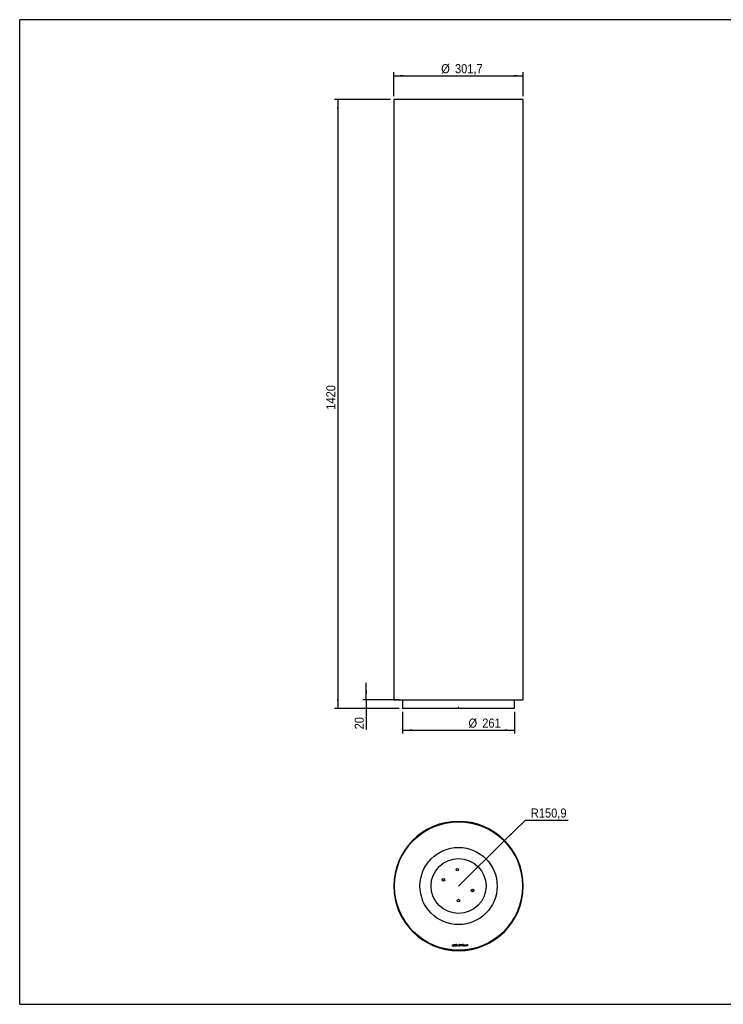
# Model space of a CAD drawing. Header units: millimetres. Extents: x 109 to 3389, y 71 to 2367.
# Tile 1 of 2: x 109 to 1749, y 71 to 2367. Entities that reach past the tile are written whole.
import ezdxf

# ---------------------------------------------------------------- set-up
doc = ezdxf.new("R2010")
doc.units = ezdxf.units.MM
doc.header["$LTSCALE"] = 8
doc.linetypes.add('SLD-Solido', pattern=[0])
doc.layers.add('QUOTE', color=1, linetype='SLD-Solido')
doc.layers.add('SCHIZZI', color=9, linetype='Continuous')
doc.styles.add('SLDTEXTSTYLE0', font='GOTHIC.TTF', dxfattribs={"width": 0.913})
doc.dimstyles.new('SLDDIMSTYLE0', dxfattribs={"dimtxt": 21.166667, "dimasz": 22.4, "dimexe": 0, "dimexo": 0.0625, "dimgap": 5.291667, "dimtad": 0, "dimtih": 1, "dimtoh": 1, "dimdec": 1, "dimrnd": 1e-09, "dimzin": 12, "dimdsep": 46, "dimtxsty": 'SLDTEXTSTYLE0', "dimsah": 1, "dimcen": 0, "dimadec": 0, "dimazin": 3, "dimtfac": 1, "dimtdec": 1, "dimtofl": 0, "dimtmove": 0, "dimatfit": 3, "dimfxl": 1, "dimfrac": 2, "dimtolj": 1, "dimtzin": 12, "dimarcsym": 0})
doc.dimstyles.new('SLDDIMSTYLE1', dxfattribs={"dimtxt": 21.166667, "dimasz": 22.4, "dimexe": 0, "dimexo": 0.0625, "dimgap": 5.291667, "dimtad": 1, "dimdec": 1, "dimrnd": 1e-09, "dimzin": 12, "dimdsep": 46, "dimtxsty": 'SLDTEXTSTYLE0', "dimsah": 1, "dimcen": 0.09, "dimadec": 0, "dimazin": 3, "dimtfac": 1, "dimtdec": 1, "dimtmove": 0, "dimatfit": 0, "dimfxl": 1, "dimfrac": 2, "dimtolj": 1, "dimtzin": 12, "dimarcsym": 0})
doc.dimstyles.new('SLDDIMSTYLE2', dxfattribs={"dimtxt": 21.166667, "dimasz": 22.4, "dimexe": 0, "dimexo": 0.0625, "dimgap": 5.291667, "dimtad": 1, "dimdec": 1, "dimrnd": 1e-09, "dimzin": 12, "dimdsep": 46, "dimtxsty": 'SLDTEXTSTYLE0', "dimsah": 1, "dimcen": 0.09, "dimadec": 0, "dimazin": 3, "dimtfac": 1, "dimtdec": 1, "dimtofl": 0, "dimtmove": 0, "dimatfit": 3, "dimfxl": 1, "dimfrac": 2, "dimtolj": 1, "dimtzin": 12, "dimarcsym": 0})

# ---------------------------------------------------------------- blocks, each defined once
blk = doc.blocks.new('_D')
at = {"layer": 'QUOTE', "transparency": 16777216}
for p, q in [((1239.2, 452.5), (1287.5, 500.2)), ((1287.5, 500.2), (1387.7, 500.2)), ((1131.8, 346.5), (1239.2, 452.5))]:
    blk.add_line(p, q, dxfattribs=at)
blk.add_solid([(1239.2, 452.5), (1256.5, 466.8), (1253.7, 469.6)], dxfattribs=at)
at = {"layer": 'QUOTE', "transparency": 16777216, "insert": (1300.2, 527.3), "char_height": 21.17, "attachment_point": 1, "style": 'SLDTEXTSTYLE0'}
blk.add_mtext('R150,9', dxfattribs=at)
blk = doc.blocks.new('_D_1')
at = {"layer": 'QUOTE', "transparency": 16777216}
for p, q in [((916.8, 780.6), (916.8, 820.6)), ((993.3, 780.6), (908.8, 780.6)), ((993.3, 760.6), (908.8, 760.6)), ((916.8, 780.6), (916.8, 760.6)), ((916.8, 760.6), (916.8, 711.7))]:
    blk.add_line(p, q, dxfattribs=at)
for points in [[(916.8, 780.6), (918.8, 803), (914.8, 803)], [(916.8, 760.6), (914.8, 738.2), (918.8, 738.2)]]:
    blk.add_solid(points, dxfattribs=at)
at = {"layer": 'QUOTE', "transparency": 16777216, "insert": (889.7, 711.7), "char_height": 21.17, "attachment_point": 1, "rotation": 90, "style": 'SLDTEXTSTYLE0'}
blk.add_mtext('20', dxfattribs=at)
blk = doc.blocks.new('_D_2')
at = {"layer": 'QUOTE', "transparency": 16777216}
for p, q in [((973, 2180.6), (842.5, 2180.6)), ((850.5, 2180.6), (850.5, 760.6)), ((993.3, 760.6), (842.5, 760.6))]:
    blk.add_line(p, q, dxfattribs=at)
for points in [[(850.5, 2180.6), (848.5, 2158.2), (852.5, 2158.2)], [(850.5, 760.6), (852.5, 783), (848.5, 783)]]:
    blk.add_solid(points, dxfattribs=at)
at = {"layer": 'QUOTE', "transparency": 16777216, "insert": (823.4, 1457.1), "char_height": 21.17, "attachment_point": 1, "rotation": 90, "style": 'SLDTEXTSTYLE0'}
blk.add_mtext('1420', dxfattribs=at)
blk = doc.blocks.new('_D_3')
at = {"layer": 'QUOTE', "transparency": 16777216}
for p, q in [((1001.3, 752.6), (1001.3, 702)), ((1262.3, 752.6), (1262.3, 702)), ((1001.3, 710), (1262.3, 710))]:
    blk.add_line(p, q, dxfattribs=at)
for points in [[(1001.3, 710), (1023.7, 708), (1023.7, 712)], [(1262.3, 710), (1239.9, 712), (1239.9, 708)]]:
    blk.add_solid(points, dxfattribs=at)
at = {"layer": 'QUOTE', "transparency": 16777216, "char_height": 21.17, "attachment_point": 1, "style": 'SLDTEXTSTYLE0'}
for s, insert in [('%%c', (1155, 737)), ('261', (1187, 737))]:
    blk.add_mtext(s, dxfattribs=dict(at, insert=insert))
blk = doc.blocks.new('_D_4')
at = {"layer": 'QUOTE', "transparency": 16777216}
for p, q in [((981, 2188.6), (981, 2244)), ((981, 2236), (1282.7, 2236)), ((1282.7, 2188.6), (1282.7, 2244))]:
    blk.add_line(p, q, dxfattribs=at)
for points in [[(981, 2236), (1003.4, 2234), (1003.4, 2238)], [(1282.7, 2236), (1260.3, 2238), (1260.3, 2234)]]:
    blk.add_solid(points, dxfattribs=at)
at = {"layer": 'QUOTE', "transparency": 16777216, "char_height": 21.17, "attachment_point": 1, "style": 'SLDTEXTSTYLE0'}
for s, insert in [('%%c', (1091.4, 2263)), ('301,7', (1123.4, 2263))]:
    blk.add_mtext(s, dxfattribs=dict(at, insert=insert))

msp = doc.modelspace()

# ---------------------------------------------------------------- linework, layer by layer
for p, q in [((981, 2180.59), (981, 780.59)), ((1282.7, 2180.59), (981, 2180.59)), ((1282.7, 780.59), (1282.7, 2180.59)), ((981, 780.59), (1282.7, 780.59)), ((1001.35, 780.59), (1001.35, 760.59)), ((1130.84, 760.59), (1001.35, 760.59)), ((1132.85, 762.59), (1130.84, 762.59)), ((1130.84, 762.59), (1130.84, 760.59)), ((1130.84, 760.59), (1130.86, 760.59)), ((1130.86, 762.59), (1130.86, 760.59)), ((1132.84, 760.59), (1130.86, 760.59)), ((1132.84, 760.59), (1132.84, 762.59)), ((1132.85, 760.59), (1132.84, 760.59)), ((1132.85, 760.59), (1132.85, 762.59)), ((1262.35, 760.59), (1132.85, 760.59)), ((1262.35, 760.59), (1262.35, 780.59)), ((1131.48, 497.31), (1131.32, 497.31)), ((1131.49, 496.31), (1131.32, 496.31)), ((1131.48, 497.31), (1131.49, 496.31)), ((1131.69, 497.31), (1131.69, 496.31)), ((1131.85, 497.31), (1131.69, 497.31)), ((1131.85, 496.31), (1131.69, 496.31)), ((1125.95, 384.98), (1126.31, 383.17)), ((1093.53, 361.3), (1099.01, 359.43)), ((1165.32, 333.27), (1161.59, 334.55)), ((1161.85, 337.85), (1167.09, 336.05)), ((1117.62, 209.63), (1118.94, 209.66)), ((1117.7, 206.23), (1117.62, 209.63)), ((1118.06, 209.21), (1118.94, 209.23)), ((1118.12, 206.67), (1118.06, 209.21)), ((1119.2, 206.69), (1118.12, 206.67)), ((1121.68, 209.73), (1123.06, 209.76)), ((1121.73, 207.82), (1121.68, 209.73)), ((1123.11, 207.85), (1121.73, 207.82)), ((1123.07, 209.5), (1121.95, 209.47)), ((1121.95, 209.47), (1121.96, 208.91)), ((1121.96, 208.91), (1123.08, 208.94)), ((1123.09, 208.68), (1121.97, 208.65)), ((1121.97, 208.65), (1121.98, 208.08)), ((1121.98, 208.08), (1123.1, 208.11)), ((1123.06, 209.76), (1123.07, 209.5)), ((1123.08, 208.94), (1123.09, 208.68)), ((1123.1, 208.11), (1123.11, 207.85)), ((1124.5, 205.7), (1124.91, 206.66)), ((1126.08, 209.44), (1125.08, 207.06)), ((1126.47, 209.28), (1125.47, 206.89)), ((1126.25, 209.84), (1126.58, 210.64)), ((1126.58, 210.64), (1127.05, 210.65)), ((1127.05, 210.65), (1126.64, 209.68)), ((1127, 209.41), (1126.72, 209.08)), ((1126.77, 207.28), (1127.06, 206.96)), ((1128.35, 206.49), (1129.8, 209.98)), ((1129.28, 207.6), (1128.82, 206.5)), ((1130.9, 207.64), (1129.28, 207.6)), ((1129.46, 208.03), (1130.05, 209.45)), ((1130.7, 208.06), (1129.46, 208.03)), ((1129.8, 209.98), (1130.27, 209.99)), ((1130.05, 209.45), (1130.7, 208.06)), ((1130.27, 209.99), (1131.88, 206.57)), ((1131.41, 206.56), (1130.9, 207.64)), ((1132.81, 207.53), (1133.24, 207.54)), ((1135.39, 209.17), (1134.96, 209.16)), ((1136.56, 210.09), (1139.34, 210.16)), ((1136.57, 209.66), (1136.56, 210.09)), ((1137.68, 209.69), (1136.57, 209.66)), ((1137.76, 206.71), (1137.68, 209.69)), ((1138.31, 206.72), (1137.76, 206.71)), ((1139.35, 209.73), (1138.23, 209.7)), ((1138.23, 209.7), (1138.31, 206.72)), ((1139.34, 210.16), (1139.35, 209.73)), ((1140.7, 210.18), (1143.2, 210.24)), ((1140.78, 206.78), (1140.7, 210.18)), ((1143.28, 206.84), (1140.78, 206.78)), ((1143.21, 209.81), (1141.14, 209.76)), ((1141.14, 209.76), (1141.16, 208.7)), ((1141.16, 208.7), (1143.23, 208.75)), ((1143.24, 208.32), (1141.17, 208.27)), ((1141.17, 208.27), (1141.2, 207.22)), ((1141.2, 207.22), (1143.27, 207.27)), ((1143.2, 210.24), (1143.21, 209.81)), ((1143.23, 208.75), (1143.24, 208.32)), ((1143.27, 207.27), (1143.28, 206.84)), ((1144.7, 210.29), (1145.13, 210.3)), ((1144.79, 206.88), (1144.7, 210.29)), ((1147.16, 206.93), (1144.79, 206.88)), ((1145.13, 210.3), (1145.21, 207.32)), ((1145.21, 207.32), (1147.15, 207.36)), ((1147.15, 207.36), (1147.16, 206.93)), ((1148.41, 210.38), (1148.83, 210.39)), ((1148.49, 206.97), (1148.41, 210.38)), ((1150.86, 207.02), (1148.49, 206.97)), ((1148.83, 210.39), (1148.91, 207.41)), ((1148.91, 207.41), (1150.85, 207.45)), ((1150.85, 207.45), (1150.86, 207.02)), ((1152.18, 210.48), (1152.61, 210.49)), ((1152.26, 207.06), (1152.18, 210.48)), ((1152.69, 207.07), (1152.26, 207.06)), ((1152.61, 210.49), (1152.69, 207.07)), ((1119.25, 206.27), (1117.7, 206.23)), ((1124.97, 205.71), (1124.5, 205.7)), ((1125.3, 206.49), (1124.97, 205.71)), ((1128.82, 206.5), (1128.35, 206.49)), ((1131.88, 206.57), (1131.41, 206.56))]:
    msp.add_line(p, q)
for centre, radius in [((1131.85, 346.46), 149.85), ((1131.85, 346.46), 90), ((1131.85, 346.46), 64), ((1128.89, 384.57), 3), ((1096.52, 361.07), 3), ((1164.14, 336.01), 3), ((1131.77, 312.52), 3)]:
    msp.add_circle(centre, radius)
for centre, radius, start, end in [((1131.85, 346.46), 150.85, 90.2, 90), ((1131.85, 346.46), 149.85, 90.2, 90), ((1118.94, 204.33), 5.33, 87.8443, 89.95525), ((1118.94, 204.33), 4.9, 87.8443, 89.95525), ((1119.09, 207.86), 1.37, 43.42811, 88.58955), ((1119.09, 207.86), 1.8, 43.30976, 88.415), ((1119.06, 208.08), 1.4, 275.87718, 330.31586), ((1119.06, 208.08), 1.83, 275.87718, 330.62859), ((1119.16, 207.96), 1.25, 332.99616, 42.44017), ((1119.16, 207.96), 1.68, 332.65123, 42.56714), ((1125.83, 208.16), 1.74, 114.2438, 192.48592), ((1125.78, 208.1), 1.68, 190.76043, 238.64005), ((1125.83, 208.16), 1.31, 114.3015, 192.48592), ((1125.78, 208.1), 1.25, 190.21214, 235.6693), ((1125.81, 208.19), 1.7, 75.11684, 113.89118), ((1125.81, 208.19), 1.27, 77.82441, 113.83196), ((1125.78, 208.1), 1.25, 255.45149, 265.21517), ((1125.83, 208.06), 1.65, 262.93125, 317.96792), ((1125.83, 208.06), 1.22, 262.58998, 320.14171), ((1125.81, 208.19), 1.27, 43.9859, 58.44692), ((1125.81, 208.19), 1.7, 45.74216, 60.65016), ((1133.73, 207.55), 0.926, 181.27539, 235.13388), ((1133.84, 209.15), 0.89, 122.52127, 248.82194), ((1134.14, 208.35), 1.82, 238.92688, 304.73626), ((1133.74, 207.55), 0.507, 181.45467, 231.18185), ((1134.19, 208.64), 1.51, 60.8575, 123.19957), ((1133.84, 209.15), 0.461, 122.23111, 248.57496), ((1134.15, 208.36), 1.4, 238.99353, 303.20547), ((1134.8, 211.67), 3.58, 249.08754, 260.19829), ((1134.19, 208.64), 1.08, 60.8575, 123.34532), ((1134.8, 211.67), 3.15, 249.08759, 260.19793), ((1133.27, 203.05), 5.18, 71.88057, 79.7896), ((1133.6, 204.59), 4.03, 69.67595, 80.61232), ((1134.35, 209.09), 0.606, 6.64352, 54.0166), ((1134.74, 207.61), 0.38, 15.80263, 69.43899), ((1134.56, 207.62), 0.561, 309.14195, 9.27062), ((1134.36, 209.1), 1.03, 4.33256, 57.16814), ((1134.78, 207.63), 0.77, 13.13924, 73.34067), ((1134.56, 207.62), 0.99, 309.14195, 10.5419), ((1125.78, 208.1), 1.68, 253.32162, 264.88024)]:
    msp.add_arc(centre, radius, start, end)
at = {"layer": 'SCHIZZI'}
for p in [(108.91, 70.67), (3388.75, 2366.67)]:
    msp.add_line(p, (108.91, 2366.67), dxfattribs=at)
at = {"layer": 'SCHIZZI', "color": 7, "true_color": 0xffffff}
msp.add_line((108.91, 70.67), (3388.91, 70.67), dxfattribs=at)

# ---------------------------------------------------------------- dimensions: what is measured, and where the dimension line sits
at = {"layer": 'QUOTE'}
for base, p1, p2, picture, middle in [((1282.7, 2235.99), (981, 2180.59), (1282.7, 2180.59), '_D_4', (1142.57, 2235.99)), ((1262.35, 710.01), (1001.35, 760.59), (1262.35, 760.59), '_D_3', (1194.48, 710.01))]:
    dim = msp.add_linear_dim(base=base, p1=p1, p2=p2, text='%%c<>', dimstyle='SLDDIMSTYLE2', dxfattribs=at)
    dim.commit()
    dim.dimension.update_dxf_attribs({"geometry": picture, "text_midpoint": middle, "dimtype": 160})
for base, p1, dimstyle, picture, middle in [((850.45, 760.59), (981, 2180.59), 'SLDDIMSTYLE2', '_D_2', (850.45, 1488.35)), ((916.75, 760.59), (1001.35, 780.59), 'SLDDIMSTYLE1', '_D_1', (916.75, 727.35))]:
    dim = msp.add_linear_dim(base=base, p1=p1, p2=(1001.35, 760.59), angle=90, dimstyle=dimstyle, dxfattribs=at)
    dim.commit()
    dim.dimension.update_dxf_attribs({"geometry": picture, "text_midpoint": middle, "dimtype": 160})
dim = msp.add_radius_dim(center=(1131.85, 346.46), mpoint=(1239.16, 452.48), dimstyle='SLDDIMSTYLE0', dxfattribs=at)
dim.commit()
dim.dimension.update_dxf_attribs({"geometry": '_D', "text_midpoint": (1343.95, 517.06), "dimtype": 164})

doc.saveas('drawing.dxf')
